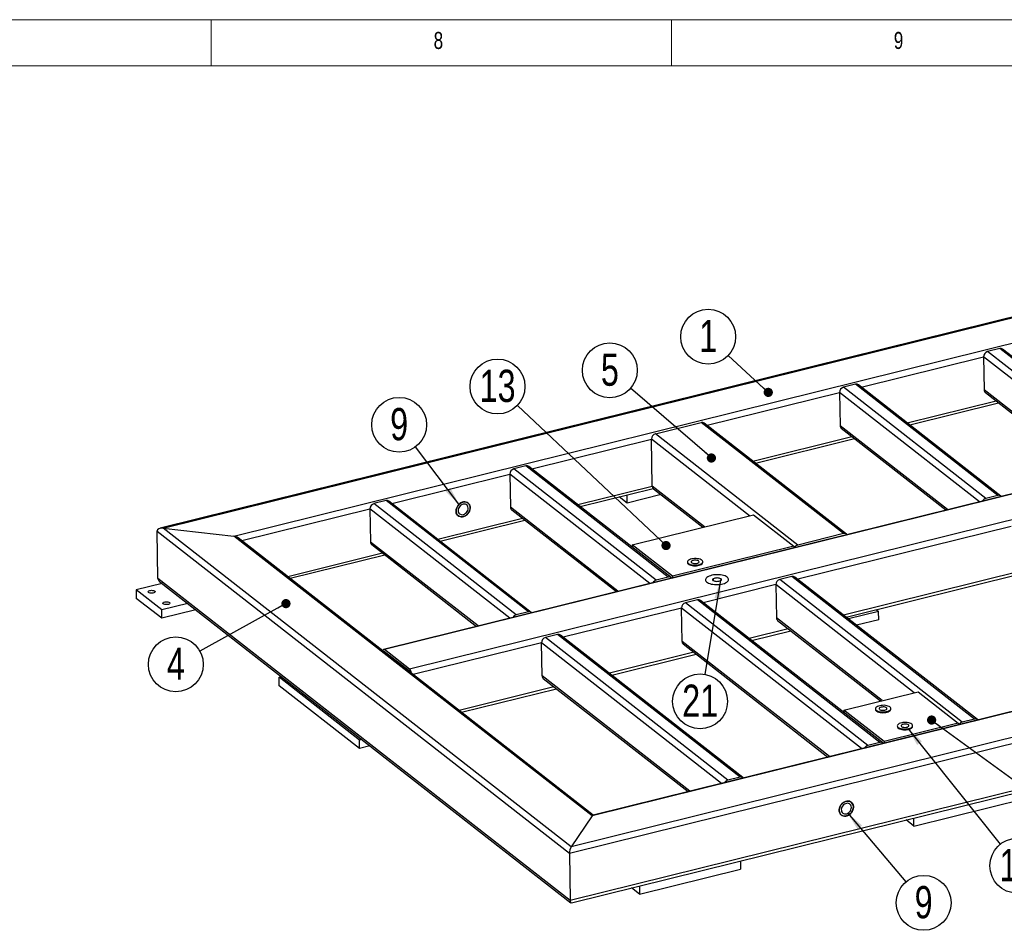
# Model space of a CAD drawing. Header units: millimetres. Extents: x 5 to 592, y 5 to 415.
# Tile 14 of 16: x 326 to 433, y 316 to 415. Entities that reach past the tile are written whole.
import ezdxf

# ---------------------------------------------------------------- set-up
doc = ezdxf.new("R2010")
doc.units = ezdxf.units.MM
doc.layers.add('NOTES', color=6, linetype='Continuous')
doc.layers.add('TRAIT-FINS', color=9, linetype='Continuous')
doc.layers.add('TRAIT-FORT', color=4, linetype='Continuous', lineweight=25)
doc.styles.add('SLDTEXTSTYLE0', font='TXT', dxfattribs={"width": 0.75})
doc.dimstyles.new('SLDDIMSTYLE7', dxfattribs={"dimtxt": 0.18, "dimasz": 1, "dimexe": 0, "dimexo": 0.0625, "dimgap": 0, "dimtad": 0, "dimtih": 1, "dimtoh": 1, "dimdec": 0, "dimrnd": 1e-09, "dimzin": 0, "dimdsep": 46, "dimtxsty": 'Standard', "dimblk1": 'DOT', "dimblk2": 'DOT', "dimsah": 1, "dimcen": 0.09, "dimadec": 0, "dimazin": 0, "dimtfac": 1, "dimtdec": 0, "dimtofl": 0, "dimtmove": 0, "dimatfit": 3, "dimldrblk": 'DOT', "dimfxl": 1, "dimfrac": 2, "dimtolj": 1, "dimtzin": 0, "dimarcsym": 0})
doc.dimstyles.new('SLDDIMSTYLE8', dxfattribs={"dimtxt": 0.18, "dimasz": 2, "dimexe": 0, "dimexo": 0.0625, "dimgap": 0, "dimtad": 0, "dimtih": 1, "dimtoh": 1, "dimdec": 0, "dimrnd": 1e-09, "dimzin": 0, "dimdsep": 46, "dimtxsty": 'Standard', "dimsah": 1, "dimcen": 0.09, "dimadec": 0, "dimazin": 0, "dimtfac": 2, "dimtdec": 0, "dimtofl": 0, "dimtmove": 0, "dimatfit": 3, "dimfxl": 1, "dimfrac": 2, "dimtolj": 1, "dimtzin": 0, "dimarcsym": 0})

# ---------------------------------------------------------------- blocks, each defined once
blk = doc.blocks.new('SW_NOTE_6')
at = {"layer": 'NOTES', "color": 0}
blk.add_circle((-2.19, 2.03), 2.98, dxfattribs=at)
at = {"layer": 'NOTES', "color": 0, "insert": (-2.18, 3.85), "char_height": 3.5, "attachment_point": 2, "style": 'SLDTEXTSTYLE0'}
blk.add_mtext('1', dxfattribs=at)
blk = doc.blocks.new('_Dot')
at = {"color": 0, "linetype": 'ByBlock', "lineweight": -2}
blk.add_line((-0.5, 0), (-1, 0), dxfattribs=at)
at = {"color": 0, "linetype": 'ByBlock', "const_width": 0.5}
blk.add_lwpolyline([(-0.25, 0, 1), (0.25, 0, 1)], format="xyb", close=True, dxfattribs=at)
blk = doc.blocks.new('SW_NOTE_10')
at = {"layer": 'NOTES', "color": 0}
blk.add_circle((-2.61, -1.44), 2.98, dxfattribs=at)
at = {"layer": 'NOTES', "color": 0, "insert": (-2.61, 0.38), "char_height": 3.5, "attachment_point": 2, "style": 'SLDTEXTSTYLE0'}
blk.add_mtext('4', dxfattribs=at)
blk = doc.blocks.new('SW_NOTE_11')
at = {"layer": 'NOTES', "color": 0}
blk.add_circle((-2.26, 1.95), 2.98, dxfattribs=at)
at = {"layer": 'NOTES', "color": 0, "insert": (-2.25, 3.77), "char_height": 3.5, "attachment_point": 2, "style": 'SLDTEXTSTYLE0'}
blk.add_mtext('5', dxfattribs=at)
blk = doc.blocks.new('SW_NOTE_20')
at = {"layer": 'NOTES', "color": 0}
blk.add_circle((-2.17, 2.05), 2.98, dxfattribs=at)
at = {"layer": 'NOTES', "color": 0, "insert": (-2.16, 3.87), "char_height": 3.5, "attachment_point": 2, "style": 'SLDTEXTSTYLE0'}
blk.add_mtext('13', dxfattribs=at)
blk = doc.blocks.new('SW_NOTE_21')
at = {"layer": 'NOTES', "color": 0}
blk.add_circle((1.93, -2.28), 2.98, dxfattribs=at)
at = {"layer": 'NOTES', "color": 0, "insert": (1.93, -0.46), "char_height": 3.5, "attachment_point": 2, "style": 'SLDTEXTSTYLE0'}
blk.add_mtext('9', dxfattribs=at)
blk = doc.blocks.new('SW_NOTE_24')
at = {"layer": 'NOTES', "color": 0}
blk.add_circle((-1.79, 2.38), 2.98, dxfattribs=at)
at = {"layer": 'NOTES', "color": 0, "insert": (-1.79, 4.2), "char_height": 3.5, "attachment_point": 2, "style": 'SLDTEXTSTYLE0'}
blk.add_mtext('9', dxfattribs=at)
blk = doc.blocks.new('SW_NOTE_26')
at = {"layer": 'NOTES', "color": 0}
blk.add_circle((1.86, -2.33), 2.98, dxfattribs=at)
at = {"layer": 'NOTES', "color": 0, "insert": (1.87, -0.51), "char_height": 3.5, "attachment_point": 2, "style": 'SLDTEXTSTYLE0'}
blk.add_mtext('10', dxfattribs=at)
blk = doc.blocks.new('SW_NOTE_28')
at = {"layer": 'NOTES', "color": 0}
blk.add_circle((-0.5, -2.94), 2.98, dxfattribs=at)
at = {"layer": 'NOTES', "color": 0, "insert": (-0.49, -1.12), "char_height": 3.5, "attachment_point": 2, "style": 'SLDTEXTSTYLE0'}
blk.add_mtext('21', dxfattribs=at)

msp = doc.modelspace()

# ---------------------------------------------------------------- linework, layer by layer
at = {"lineweight": 18}
for p, q in [((589, 415), (5, 415)), ((347, 410), (347, 415)), ((397, 415), (397, 410)), ((584, 410), (10, 410))]:
    msp.add_line(p, q, dxfattribs=at)
at = {"layer": 'TRAIT-FINS', "lineweight": 18, "flags": 128}
msp.add_lwpolyline([(402.2, 353.98), (402.01, 353.95), (401.82, 353.95), (401.65, 353.99), (401.52, 354.05), (401.47, 354.13), (401.48, 354.22), (401.58, 354.29), (401.73, 354.35), (401.91, 354.38), (402.11, 354.37), (402.28, 354.33), (402.4, 354.27), (402.46, 354.19), (402.44, 354.11), (402.35, 354.03), (402.2, 353.98)], dxfattribs=at)
at = {"layer": 'TRAIT-FORT', "lineweight": 25}
for p, q in [((511, 401.75), (341.45, 359.75)), ((341.77, 359.77), (510.9, 401.66)), ((349.45, 358.9), (508.61, 398.32)), ((524.01, 385.8), (365.73, 346.59)), ((524.12, 385.77), (365.84, 346.56)), ((526.81, 383.66), (368.53, 344.45)), ((432.68, 379.27), (431.36, 378.94)), ((446.83, 366.86), (431.36, 378.94)), ((448.15, 367.19), (432.68, 379.27)), ((448.46, 367.13), (433, 379.21)), ((417.64, 375.09), (430.93, 378.38)), ((430.93, 378.38), (430.99, 374.77)), ((446.13, 366.51), (430.93, 378.38)), ((400.88, 370.94), (415.27, 374.5)), ((415.27, 374.5), (415.33, 370.89)), ((430.47, 362.63), (415.27, 374.5)), ((417.02, 375.39), (415.7, 375.06)), ((431.17, 362.98), (415.7, 375.06)), ((432.48, 363.31), (417.02, 375.39)), ((432.8, 363.25), (417.33, 375.33)), ((442.67, 365.65), (430.99, 374.77)), ((431.13, 374.49), (442.5, 365.61)), ((422.64, 371.19), (432.29, 373.58)), ((422.9, 370.98), (432.55, 373.38)), ((395.27, 370), (400.25, 371.24)), ((415.72, 359.16), (400.25, 371.24)), ((416.04, 359.1), (400.57, 371.18)), ((427.01, 361.77), (415.33, 370.89)), ((415.46, 370.61), (426.83, 361.73)), ((381.83, 366.22), (394.84, 369.44)), ((394.93, 364.33), (394.84, 369.44)), ((405.5, 361.11), (394.84, 369.44)), ((410.74, 357.92), (395.27, 370)), ((405.87, 367.04), (416.62, 369.7)), ((406.14, 366.83), (416.89, 369.5)), ((555.24, 367.04), (386.11, 325.15)), ((547.56, 367.91), (388.4, 328.49)), ((547.24, 367.9), (388.5, 328.57)), ((381.2, 366.52), (379.88, 366.19)), ((395.35, 354.11), (379.88, 366.19)), ((396.67, 354.44), (381.2, 366.52)), ((396.99, 354.38), (381.52, 366.46)), ((555.93, 366.52), (385.92, 324.4)), ((366.62, 362.45), (379.45, 365.63)), ((379.45, 365.63), (379.52, 362.02)), ((394.66, 353.76), (379.45, 365.63)), ((386.82, 362.32), (394.93, 364.33)), ((387.08, 362.11), (395.02, 364.08)), ((400.6, 359.9), (394.93, 364.33)), ((395.06, 364.04), (400.42, 359.86)), ((366, 362.75), (364.68, 362.42)), ((381.46, 350.67), (366, 362.75)), ((392.19, 362.49), (391.33, 363.16)), ((392.19, 362.49), (392.18, 363.37)), ((395.88, 363.41), (392.19, 362.49)), ((432.48, 363.31), (431.17, 362.98)), ((350.32, 358.41), (364.25, 361.86)), ((364.25, 361.86), (364.31, 358.25)), ((379.45, 349.99), (364.25, 361.86)), ((380.15, 350.34), (364.68, 362.42)), ((381.78, 350.61), (366.31, 362.69)), ((391.2, 352.9), (379.52, 362.02)), ((379.65, 361.73), (391.02, 352.86)), ((371.62, 358.55), (380.81, 360.83)), ((371.88, 358.35), (381.07, 360.62)), ((556.02, 361.4), (386.01, 319.29)), ((386.13, 319.04), (555.67, 361.04)), ((392.75, 357.95), (405.94, 361.22)), ((405.94, 361.22), (410.3, 357.81)), ((386.11, 325.15), (341.77, 359.77)), ((341.77, 359.77), (349.45, 358.9)), ((433.91, 359.95), (410.73, 354.2)), ((385.92, 324.4), (341.11, 359.39)), ((341.2, 354.28), (341.11, 359.39)), ((388.4, 328.49), (349.45, 358.9)), ((388.52, 328.58), (349.94, 358.71)), ((415.72, 359.16), (410.74, 357.92)), ((375.99, 349.13), (364.31, 358.25)), ((364.44, 357.97), (375.81, 349.09)), ((397.11, 354.55), (392.75, 357.95)), ((392.75, 357.95), (392.75, 357.69)), ((410.3, 357.81), (397.11, 354.55)), ((410.3, 357.81), (410.3, 357.63)), ((355.31, 354.51), (365.6, 357.06)), ((355.57, 354.31), (365.87, 356.86)), ((398.75, 356.08), (398.75, 356.01)), ((400.42, 356.04), (400.42, 356.11)), ((386.01, 319.29), (341.2, 354.28)), ((396.67, 354.44), (395.35, 354.11)), ((397.11, 354.55), (397.11, 354.37)), ((410.1, 354.5), (408.78, 354.18)), ((428.61, 338.69), (408.78, 354.18)), ((429.93, 339.02), (410.1, 354.5)), ((430.25, 338.96), (410.42, 354.45)), ((435.26, 355.15), (415.72, 350.3)), ((415.98, 350.1), (435.53, 354.94)), ((341.66, 353.74), (338.84, 353.04)), ((341.4, 353.94), (386.08, 319.05)), ((408.35, 353.62), (400.47, 351.66)), ((408.35, 353.62), (408.42, 350.01)), ((423.38, 341.88), (408.35, 353.62)), ((338.84, 353.04), (338.86, 352.13)), ((341.62, 350.87), (338.84, 353.04)), ((341.63, 349.97), (338.86, 352.13)), ((344.44, 351.57), (341.62, 350.87)), ((398.09, 351.07), (385.26, 347.9)), ((398.16, 347.46), (398.09, 351.07)), ((417.66, 335.8), (398.09, 351.07)), ((399.84, 351.96), (398.52, 351.63)), ((418.35, 336.15), (398.52, 351.63)), ((419.67, 336.48), (399.84, 351.96)), ((419.99, 336.42), (400.16, 351.9)), ((341.63, 349.97), (341.62, 350.87)), ((345.32, 350.88), (341.63, 349.97)), ((381.46, 350.67), (380.15, 350.34)), ((419.92, 341.03), (408.42, 350.01)), ((419.52, 350.71), (416.24, 349.9)), ((419.26, 350.91), (419.52, 350.71)), ((419.54, 349.81), (419.52, 350.71)), ((409.71, 348.81), (405.46, 347.76)), ((408.55, 349.72), (419.74, 340.98)), ((419.54, 349.81), (417.12, 349.21)), ((384.64, 348.19), (383.32, 347.87)), ((403.15, 332.38), (383.32, 347.87)), ((404.47, 332.71), (384.64, 348.19)), ((404.78, 332.65), (384.95, 348.14)), ((405.72, 347.56), (409.97, 348.61)), ((382.89, 347.31), (368.96, 343.86)), ((382.95, 343.7), (382.89, 347.31)), ((402.45, 332.03), (382.89, 347.31)), ((414.2, 334.94), (398.16, 347.46)), ((398.29, 347.18), (414.02, 334.89)), ((368.53, 344.45), (365.84, 346.56)), ((368.54, 344.22), (365.84, 346.33)), ((365.94, 346.25), (365.9, 346.24)), ((399.45, 346.27), (390.26, 344)), ((390.52, 343.79), (399.71, 346.07)), ((354.37, 343.55), (354.63, 343.61)), ((354.39, 342.64), (354.37, 343.55)), ((363.1, 336.73), (354.37, 343.55)), ((398.99, 331.17), (382.95, 343.7)), ((363.11, 335.83), (354.39, 342.64)), ((384.24, 342.51), (373.95, 339.96)), ((383.08, 343.41), (398.82, 331.13)), ((374.21, 339.75), (384.51, 342.3)), ((415.75, 339.99), (423.81, 341.99)), ((423.81, 341.99), (428.17, 338.58)), ((415.75, 339.99), (415.75, 339.73)), ((420.11, 336.59), (415.75, 339.99)), ((419.17, 340.13), (419.18, 340.06)), ((420.84, 340.09), (420.84, 340.16)), ((428.17, 338.58), (420.11, 336.59)), ((421.55, 338.27), (421.56, 338.2)), ((423.22, 338.23), (423.22, 338.3)), ((428.17, 338.58), (428.18, 338.4)), ((429.93, 339.02), (428.61, 338.69)), ((363.35, 336.8), (363.1, 336.73)), ((363.11, 335.83), (363.1, 336.73)), ((364.23, 336.11), (363.11, 335.83)), ((419.67, 336.48), (418.35, 336.15)), ((420.11, 336.59), (420.12, 336.4)), ((404.47, 332.71), (403.15, 332.38)), ((423.36, 327.38), (439.48, 331.37)), ((388.4, 328.49), (386.11, 325.15)), ((423.36, 327.38), (422.5, 328.05)), ((423.36, 327.38), (423.34, 328.26)), ((385.92, 324.4), (386.01, 319.29)), ((404.51, 323.6), (404.53, 322.72)), ((393.53, 319.99), (404.53, 322.72)), ((393.53, 319.99), (392.67, 320.67)), ((393.52, 320.87), (393.53, 319.99))]:
    msp.add_line(p, q, dxfattribs=at)
at = {"layer": 'TRAIT-FORT', "lineweight": 25, "flags": 128}
for points in [[(375.14, 361.99), (375.12, 362.13), (375.08, 362.26), (375.01, 362.38), (374.93, 362.47), (374.82, 362.55), (374.7, 362.59), (374.56, 362.61), (374.42, 362.6), (374.28, 362.57), (374.14, 362.51), (374.01, 362.42), (373.89, 362.32), (373.79, 362.19), (373.71, 362.05), (373.65, 361.91), (373.61, 361.76), (373.6, 361.61), (373.61, 361.47), (373.66, 361.34), (373.72, 361.22), (373.81, 361.13), (373.92, 361.06), (374.04, 361.01), (374.17, 360.99), (374.31, 361), (374.45, 361.03), (374.59, 361.09), (374.72, 361.18), (374.84, 361.29), (374.95, 361.41), (375.03, 361.55), (375.09, 361.69), (375.13, 361.84), (375.14, 361.99)], [(374.35, 362.59), (374.5, 362.61), (374.63, 362.61), (374.76, 362.57), (374.88, 362.51), (374.97, 362.43), (375.05, 362.32), (375.1, 362.2), (375.13, 362.06), (375.14, 361.92), (375.11, 361.77), (375.06, 361.62), (374.99, 361.48), (374.9, 361.35), (374.79, 361.23), (374.66, 361.13), (374.52, 361.06), (374.38, 361.01), (374.24, 360.99), (374.1, 361), (373.98, 361.03), (373.86, 361.09), (373.76, 361.17), (373.69, 361.28), (373.63, 361.4), (373.6, 361.54), (373.6, 361.68), (373.62, 361.83), (373.67, 361.98), (373.75, 362.12), (373.84, 362.26), (373.95, 362.37), (374.08, 362.47), (374.21, 362.54), (374.35, 362.59)], [(374.92, 361.94), (374.9, 362.06), (374.86, 362.16), (374.8, 362.25), (374.72, 362.32), (374.62, 362.36), (374.51, 362.38), (374.39, 362.37), (374.27, 362.34), (374.16, 362.27), (374.05, 362.19), (373.96, 362.09), (373.89, 361.98), (373.84, 361.85), (373.82, 361.73), (373.82, 361.6), (373.85, 361.49), (373.9, 361.39), (373.98, 361.31), (374.07, 361.26), (374.17, 361.23), (374.29, 361.22), (374.41, 361.25), (374.52, 361.29), (374.63, 361.37), (374.73, 361.46), (374.81, 361.57), (374.87, 361.69), (374.91, 361.81), (374.92, 361.94)], [(400.32, 356.28), (400.23, 356.33), (400.12, 356.38), (399.98, 356.42), (399.84, 356.44), (399.68, 356.45), (399.53, 356.45), (399.37, 356.44), (399.22, 356.41), (399.09, 356.38), (398.97, 356.33), (398.87, 356.27), (398.8, 356.21), (398.76, 356.14), (398.75, 356.08), (398.77, 356.01), (398.82, 355.94), (398.89, 355.89), (398.99, 355.83), (399.11, 355.79), (399.25, 355.76), (399.4, 355.74), (399.56, 355.74), (399.72, 355.74), (399.87, 355.76), (400.01, 355.79), (400.14, 355.84), (400.25, 355.89), (400.33, 355.95), (400.39, 356.01), (400.41, 356.08), (400.41, 356.15), (400.38, 356.22), (400.32, 356.28)], [(398.75, 356.01), (398.75, 356), (398.77, 355.93), (398.82, 355.87), (398.89, 355.81), (398.99, 355.76), (399.11, 355.72), (399.25, 355.69), (399.4, 355.67), (399.56, 355.66), (399.72, 355.67), (399.87, 355.69), (400.01, 355.72), (400.14, 355.76), (400.25, 355.81), (400.33, 355.87), (400.39, 355.94), (400.41, 356.01), (400.42, 356.04)], [(399.96, 356.19), (399.89, 356.23), (399.8, 356.26), (399.69, 356.27), (399.57, 356.28), (399.46, 356.27), (399.36, 356.25), (399.27, 356.21), (399.2, 356.17), (399.16, 356.12), (399.16, 356.07), (399.18, 356.03), (399.24, 355.98), (399.32, 355.95), (399.42, 355.92), (399.53, 355.91), (399.65, 355.92), (399.76, 355.93), (399.86, 355.96), (399.93, 356), (399.99, 356.04), (400.01, 356.09), (400, 356.14), (399.96, 356.19)], [(403.06, 354.43), (402.96, 354.5), (402.83, 354.56), (402.68, 354.61), (402.52, 354.65), (402.34, 354.68), (402.16, 354.7), (401.97, 354.7), (401.78, 354.69), (401.59, 354.67), (401.41, 354.64), (401.25, 354.59), (401.1, 354.54), (400.97, 354.47), (400.87, 354.4), (400.79, 354.33), (400.74, 354.25), (400.71, 354.17), (400.72, 354.08), (400.76, 354), (400.82, 353.93), (400.91, 353.86), (401.03, 353.79), (401.17, 353.74), (401.32, 353.69), (401.49, 353.66), (401.68, 353.63), (401.87, 353.62), (402.06, 353.63), (402.25, 353.64), (402.43, 353.67), (402.6, 353.71), (402.76, 353.76), (402.89, 353.82), (403.01, 353.88), (403.1, 353.96), (403.17, 354.04), (403.2, 354.12), (403.21, 354.2), (403.19, 354.28), (403.14, 354.36), (403.06, 354.43)], [(403.06, 354.43), (402.96, 354.5), (402.83, 354.56), (402.68, 354.61), (402.52, 354.65), (402.34, 354.68), (402.16, 354.7), (401.97, 354.7), (401.78, 354.69), (401.59, 354.67), (401.41, 354.64), (401.25, 354.59), (401.1, 354.54), (400.97, 354.47), (400.87, 354.4), (400.79, 354.33), (400.74, 354.25), (400.71, 354.17), (400.72, 354.08), (400.76, 354), (400.82, 353.93), (400.91, 353.86), (401.03, 353.79), (401.17, 353.74), (401.32, 353.69), (401.49, 353.66), (401.68, 353.63), (401.87, 353.62), (402.06, 353.63), (402.25, 353.64), (402.43, 353.67), (402.6, 353.71), (402.76, 353.76), (402.89, 353.82), (403.01, 353.88), (403.1, 353.96), (403.17, 354.04), (403.2, 354.12), (403.21, 354.2), (403.19, 354.28), (403.14, 354.36), (403.06, 354.43)], [(402.35, 354.26), (402.28, 354.3), (402.19, 354.33), (402.09, 354.34), (401.98, 354.35), (401.86, 354.34), (401.76, 354.32), (401.66, 354.29), (401.59, 354.26), (401.54, 354.21), (401.53, 354.16), (401.54, 354.11), (401.58, 354.07), (401.65, 354.03), (401.73, 354), (401.84, 353.98), (401.95, 353.97), (402.06, 353.98), (402.17, 354), (402.26, 354.03), (402.34, 354.07), (402.38, 354.11), (402.4, 354.16), (402.39, 354.21), (402.35, 354.26)], [(340.2, 352.76), (340.17, 352.81), (340.16, 352.85), (340.18, 352.9), (340.23, 352.94), (340.31, 352.97), (340.4, 352.99), (340.51, 353.01), (340.61, 353), (340.71, 352.99), (340.8, 352.96), (340.86, 352.93), (340.9, 352.88), (340.91, 352.84), (340.88, 352.79), (340.83, 352.75), (340.76, 352.72), (340.66, 352.7), (340.56, 352.68), (340.45, 352.69), (340.35, 352.7), (340.27, 352.73), (340.2, 352.76)], [(341.79, 351.52), (341.75, 351.57), (341.75, 351.61), (341.77, 351.66), (341.82, 351.7), (341.9, 351.73), (341.99, 351.76), (342.09, 351.77), (342.2, 351.77), (342.3, 351.75), (342.39, 351.72), (342.45, 351.69), (342.49, 351.65), (342.49, 351.6), (342.47, 351.55), (342.42, 351.51), (342.34, 351.48), (342.25, 351.46), (342.14, 351.45), (342.04, 351.45), (341.94, 351.46), (341.85, 351.49), (341.79, 351.52)], [(365.84, 346.56), (365.79, 346.58), (365.75, 346.59), (365.71, 346.58), (365.67, 346.55), (365.64, 346.51), (365.63, 346.46)], [(420.74, 340.33), (420.65, 340.38), (420.54, 340.43), (420.41, 340.47), (420.26, 340.49), (420.11, 340.51), (419.95, 340.5), (419.79, 340.49), (419.65, 340.47), (419.51, 340.43), (419.39, 340.38), (419.3, 340.32), (419.23, 340.26), (419.19, 340.2), (419.17, 340.13), (419.19, 340.06), (419.24, 340), (419.32, 339.94), (419.42, 339.89), (419.54, 339.84), (419.68, 339.81), (419.83, 339.79), (419.98, 339.79), (420.14, 339.8), (420.3, 339.82), (420.44, 339.85), (420.57, 339.89), (420.67, 339.94), (420.76, 340), (420.81, 340.07), (420.84, 340.13), (420.84, 340.2), (420.8, 340.27), (420.74, 340.33)], [(420.38, 340.24), (420.31, 340.28), (420.22, 340.31), (420.11, 340.33), (420, 340.33), (419.89, 340.32), (419.78, 340.3), (419.69, 340.27), (419.63, 340.22), (419.59, 340.18), (419.58, 340.13), (419.61, 340.08), (419.66, 340.03), (419.75, 340), (419.85, 339.98), (419.96, 339.97), (420.07, 339.97), (420.18, 339.98), (420.28, 340.01), (420.36, 340.05), (420.41, 340.1), (420.43, 340.14), (420.42, 340.19), (420.38, 340.24)], [(419.18, 340.06), (419.18, 340.05), (419.19, 339.99), (419.24, 339.92), (419.32, 339.86), (419.42, 339.81), (419.54, 339.77), (419.68, 339.74), (419.83, 339.72), (419.99, 339.71), (420.14, 339.72), (420.3, 339.74), (420.44, 339.77), (420.57, 339.81), (420.67, 339.87), (420.76, 339.93), (420.81, 339.99), (420.84, 340.06), (420.84, 340.09)], [(423.12, 338.47), (423.03, 338.53), (422.92, 338.57), (422.79, 338.61), (422.64, 338.63), (422.49, 338.65), (422.33, 338.65), (422.17, 338.63), (422.03, 338.61), (421.89, 338.57), (421.77, 338.52), (421.68, 338.47), (421.61, 338.4), (421.57, 338.34), (421.55, 338.27), (421.57, 338.2), (421.62, 338.14), (421.7, 338.08), (421.8, 338.03), (421.92, 337.99), (422.06, 337.96), (422.21, 337.94), (422.36, 337.93), (422.52, 337.94), (422.68, 337.96), (422.82, 337.99), (422.95, 338.03), (423.05, 338.08), (423.14, 338.14), (423.19, 338.21), (423.22, 338.27), (423.21, 338.34), (423.18, 338.41), (423.12, 338.47)], [(421.56, 338.2), (421.56, 338.19), (421.57, 338.13), (421.62, 338.06), (421.7, 338), (421.8, 337.95), (421.92, 337.91), (422.06, 337.88), (422.21, 337.86), (422.37, 337.86), (422.52, 337.86), (422.68, 337.88), (422.82, 337.91), (422.95, 337.96), (423.05, 338.01), (423.14, 338.07), (423.19, 338.13), (423.22, 338.2), (423.22, 338.23)], [(422.76, 338.38), (422.69, 338.42), (422.6, 338.45), (422.49, 338.47), (422.38, 338.47), (422.27, 338.46), (422.16, 338.44), (422.07, 338.41), (422.01, 338.37), (421.97, 338.32), (421.96, 338.27), (421.99, 338.22), (422.04, 338.18), (422.12, 338.14), (422.22, 338.12), (422.34, 338.11), (422.45, 338.11), (422.56, 338.13), (422.66, 338.15), (422.74, 338.19), (422.79, 338.24), (422.81, 338.29), (422.8, 338.34), (422.76, 338.38)], [(416.78, 329.48), (416.77, 329.62), (416.72, 329.75), (416.66, 329.86), (416.57, 329.96), (416.46, 330.03), (416.34, 330.08), (416.21, 330.1), (416.07, 330.09), (415.93, 330.05), (415.79, 329.99), (415.66, 329.91), (415.54, 329.8), (415.43, 329.68), (415.35, 329.54), (415.29, 329.39), (415.25, 329.24), (415.24, 329.09), (415.26, 328.95), (415.3, 328.82), (415.36, 328.71), (415.45, 328.61), (415.56, 328.54), (415.68, 328.49), (415.81, 328.47), (415.95, 328.48), (416.1, 328.52), (416.24, 328.58), (416.37, 328.66), (416.49, 328.77), (416.59, 328.89), (416.67, 329.03), (416.73, 329.18), (416.77, 329.33), (416.78, 329.48)], [(416, 330.08), (416.14, 330.1), (416.28, 330.09), (416.4, 330.06), (416.52, 330), (416.62, 329.91), (416.69, 329.81), (416.75, 329.68), (416.78, 329.55), (416.78, 329.4), (416.76, 329.25), (416.71, 329.1), (416.63, 328.96), (416.54, 328.83), (416.43, 328.71), (416.3, 328.62), (416.17, 328.54), (416.03, 328.5), (415.88, 328.47), (415.75, 328.48), (415.62, 328.51), (415.5, 328.57), (415.41, 328.66), (415.33, 328.76), (415.28, 328.89), (415.25, 329.02), (415.24, 329.17), (415.27, 329.32), (415.32, 329.47), (415.39, 329.61), (415.48, 329.74), (415.59, 329.86), (415.72, 329.95), (415.86, 330.03), (416, 330.08)], [(416.56, 329.42), (416.55, 329.54), (416.51, 329.65), (416.44, 329.74), (416.36, 329.8), (416.26, 329.85), (416.15, 329.87), (416.03, 329.86), (415.91, 329.82), (415.8, 329.76), (415.69, 329.68), (415.61, 329.57), (415.54, 329.46), (415.49, 329.34), (415.46, 329.21), (415.47, 329.09), (415.49, 328.98), (415.55, 328.88), (415.62, 328.8), (415.71, 328.74), (415.82, 328.71), (415.93, 328.71), (416.05, 328.73), (416.17, 328.78), (416.28, 328.85), (416.37, 328.94), (416.46, 329.05), (416.51, 329.17), (416.55, 329.3), (416.56, 329.42)]]:
    msp.add_lwpolyline(points, dxfattribs=at)
at = {"layer": 'TRAIT-FORT', "lineweight": 25}
for centre, radius, start, end in [((431.52, 378.37), 0.589, 105.5093, 179.2717), ((432.78, 378.92), 0.362, 53.4256, 106.0662), ((415.85, 374.49), 0.589, 105.5093, 179.2717), ((417.12, 375.04), 0.362, 53.4256, 106.0662), ((431.36, 374.77), 0.362, 179.1429, 230.5177), ((400.36, 370.89), 0.358, 53.1424, 106.3494), ((415.69, 370.89), 0.362, 179.1429, 230.5177), ((395.43, 369.43), 0.589, 105.5093, 179.2717), ((380.04, 365.62), 0.589, 105.5093, 179.2717), ((381.3, 366.17), 0.362, 53.4256, 106.0662), ((395.29, 364.32), 0.362, 179.1429, 230.5177), ((366.1, 362.4), 0.362, 53.4256, 106.0662), ((431.32, 362.42), 0.586, 105.489, 149.7666), ((432.58, 362.97), 0.356, 43.9207, 106.313), ((364.84, 361.85), 0.589, 105.5093, 179.2717), ((379.88, 362.01), 0.362, 179.1429, 230.5177), ((415.82, 358.82), 0.356, 43.9207, 106.313), ((364.67, 358.25), 0.362, 179.1429, 230.5177), ((410.9, 357.36), 0.586, 105.489, 149.7666), ((396.77, 354.1), 0.356, 43.9207, 106.313), ((408.94, 353.61), 0.589, 105.5093, 179.2717), ((410.2, 354.15), 0.362, 53.4256, 106.0662), ((395.51, 353.55), 0.586, 105.489, 149.7666), ((398.68, 351.07), 0.589, 105.5093, 179.2717), ((399.94, 351.62), 0.358, 53.1424, 106.3494), ((380.3, 349.78), 0.586, 105.489, 149.7666), ((381.56, 350.33), 0.356, 43.9207, 106.313), ((408.78, 350), 0.362, 179.1429, 230.5177), ((383.48, 347.3), 0.589, 105.5093, 179.2717), ((384.74, 347.85), 0.358, 53.1424, 106.3494), ((398.52, 347.46), 0.362, 179.1429, 230.5177), ((365.8, 346.29), 0.0582, 43.3913, 115.7142), ((367.97, 343.89), 0.793, 9.0042, 44.9451), ((368.35, 344.01), 0.286, 24.4355, 48.0379), ((383.31, 343.69), 0.362, 179.1429, 230.5177), ((428.77, 338.13), 0.586, 105.489, 149.7666), ((430.03, 338.68), 0.356, 43.9207, 106.313), ((418.51, 335.59), 0.586, 105.489, 149.7666), ((419.77, 336.14), 0.356, 43.9207, 106.313), ((403.3, 331.82), 0.586, 105.489, 149.7666), ((404.57, 332.37), 0.356, 43.9207, 106.313)]:
    msp.add_arc(centre, radius, start, end, dxfattribs=at)
for centre, major_axis, ratio, start_param, end_param in [((341.78, 359.32), (0.671, -0.143), 0.647675, 1.720021, 3.290817), ((341.78, 359.32), (0.671, -0.143), 0.647675, 1.720021, 3.290817), ((349.46, 358.44), (0.671, -0.143), 0.647675, 0.926443, 1.720021), ((349.46, 358.44), (0.671, -0.143), 0.647675, 0.926443, 1.720021), ((341.88, 354.2), (0.671, -0.143), 0.647675, 3.290817, 4.068036), ((341.88, 354.2), (0.671, -0.143), 0.647675, 3.290817, 4.068036), ((388.41, 328.03), (0.115, 0.538), 0.308952, 0.149224, 0.644353), ((388.41, 328.03), (0.115, 0.538), 0.308952, 0.149224, 0.644353), ((386.12, 324.69), (0.115, 0.538), 0.308952, 0.644353, 2.215149), ((386.12, 324.69), (0.115, 0.538), 0.308952, 0.644353, 2.215149), ((386.22, 319.58), (0.115, 0.538), 0.308952, 2.215149, 3.290817), ((386.22, 319.58), (0.115, 0.538), 0.308952, 2.215149, 3.290817)]:
    msp.add_ellipse(centre, major_axis=major_axis, ratio=ratio, start_param=start_param, end_param=end_param, dxfattribs=at)

# ---------------------------------------------------------------- block references
at = {"layer": 'NOTES'}
for name, p in [('SW_NOTE_6', (403.19, 378.53)), ('SW_NOTE_11', (392.57, 374.96)), ('SW_NOTE_20', (380.28, 373.1)), ('SW_NOTE_24', (369.21, 368.61)), ('SW_NOTE_10', (345.76, 346.4)), ('SW_NOTE_28', (400.62, 343.88)), ('SW_NOTE_26', (432.73, 325.41)), ('SW_NOTE_21', (422.48, 321.33))]:
    msp.add_blockref(name, p, dxfattribs=at)

# ---------------------------------------------------------------- texts
at = {"layer": 'NOTES', "char_height": 1.85, "attachment_point": 1, "style": 'SLDTEXTSTYLE0'}
for s, insert in [('8', (371.17, 413.67)), ('9', (421.17, 413.67))]:
    msp.add_mtext(s, dxfattribs=dict(at, insert=insert))

# ---------------------------------------------------------------- leaders
at = {"layer": 'NOTES'}
for points, dimstyle in [([(407.53, 374.51), (403.19, 378.53)], 'SLDDIMSTYLE7'), ([(401.35, 367.38), (392.57, 374.96)], 'SLDDIMSTYLE7'), ([(396.42, 357.87), (380.28, 373.1)], 'SLDDIMSTYLE7'), ([(373.92, 362.35), (369.21, 368.61)], 'SLDDIMSTYLE8'), ([(402.34, 354.07), (400.62, 343.88)], 'SLDDIMSTYLE8'), ([(355.12, 351.56), (345.76, 346.4)], 'SLDDIMSTYLE7'), ([(425.28, 338.91), (441.11, 327.35)], 'SLDDIMSTYLE7'), ([(422.72, 337.97), (432.73, 325.41)], 'SLDDIMSTYLE8'), ([(416.18, 328.78), (422.48, 321.33)], 'SLDDIMSTYLE8')]:
    msp.add_leader(points, dimstyle=dimstyle, dxfattribs=at)

doc.saveas('drawing.dxf')
